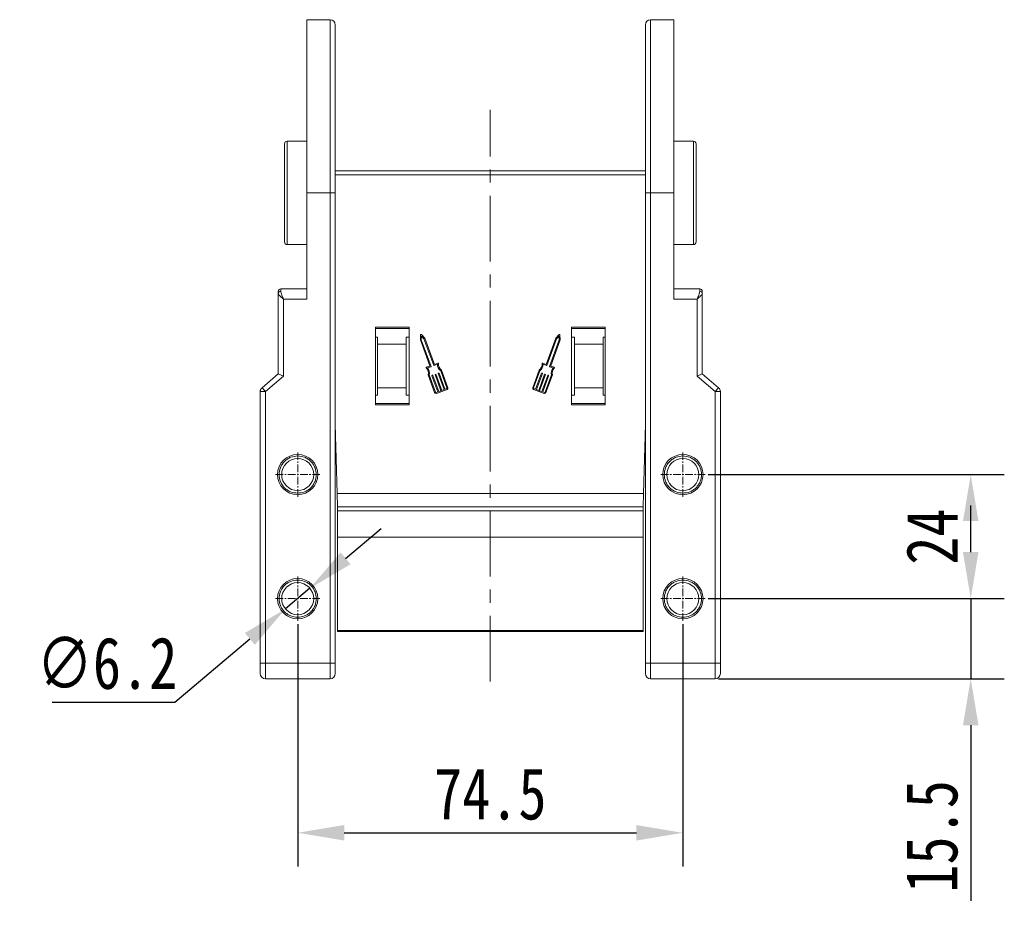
# Model space of a CAD drawing. Header units: millimetres. Extents: x 4144 to 5605, y 218 to 1251.
# Tile 4 of 45: x 4308 to 4498, y 600 to 774. Entities that reach past the tile are written whole.
import ezdxf

# ---------------------------------------------------------------- set-up
doc = ezdxf.new("R2010")
doc.units = ezdxf.units.MM
doc.linetypes.add('CENTER', pattern=[0.6, 0.375, -0.075, 0.075, -0.075])
doc.linetypes.add('CENTERX2', pattern=[20.32, 12.7, -2.54, 2.54, -2.54])
doc.styles.get("Standard").update_dxf_attribs({"font": '仿宋_GB2312.ttf', "width": 0.8})
doc.dimstyles.new('ISO-45.1', dxfattribs={"dimtxt": 10, "dimasz": 9, "dimexe": 6.5, "dimexo": 0.625, "dimgap": 2.5, "dimtad": 1, "dimtoh": 1, "dimdsep": 46, "dimtxsty": 'Standard', "dimcen": 2.5, "dimadec": 0, "dimazin": 0, "dimtfac": 1, "dimtmove": 0, "dimatfit": 3, "dimfxl": 0, "dimarcsym": 0})
doc.dimstyles.new('副本 ISO-45.1', dxfattribs={"dimtxt": 10, "dimasz": 9, "dimexe": 6.5, "dimexo": 0.625, "dimgap": 2.5, "dimtad": 1, "dimdsep": 46, "dimtxsty": 'Standard', "dimcen": 2.5, "dimadec": 0, "dimazin": 0, "dimtfac": 1, "dimtmove": 0, "dimatfit": 3, "dimfxl": 0, "dimarcsym": 0})

# ---------------------------------------------------------------- blocks, each defined once
blk = doc.blocks.new('*D1857')
at = {"color": 0, "lineweight": -2}
for p, q in [((4361.33, 656.69), (4361.33, 609.81)), ((4435.83, 656.69), (4435.83, 609.81)), ((4370.33, 616.31), (4426.83, 616.31))]:
    blk.add_line(p, q, dxfattribs=at)
at = {"color": 0, "lineweight": 9}
for points in [[(4370.33, 617.81), (4370.33, 614.81), (4361.33, 616.31)], [(4426.83, 617.81), (4426.83, 614.81), (4435.83, 616.31)]]:
    blk.add_solid(points, dxfattribs=at)
at = {"layer": 'Defpoints', "color": 0, "lineweight": 9}
for p in [(4361.33, 657.32), (4435.83, 657.32), (4435.83, 616.31)]:
    blk.add_point(p, dxfattribs=at)
at = {"color": 0, "lineweight": 9, "insert": (4398.58, 623.81), "char_height": 10, "attachment_point": 5}
blk.add_mtext('74.5', dxfattribs=at)
blk = doc.blocks.new('*D1858')
at = {"color": 0, "lineweight": -2}
for p, q in [((4491.5, 670.61), (4491.5, 679.61)), ((4440.75, 661.61), (4498, 661.61)), ((4491.5, 661.61), (4491.5, 646.11)), ((4442.71, 646.11), (4498, 646.11)), ((4491.5, 637.11), (4491.5, 603.13))]:
    blk.add_line(p, q, dxfattribs=at)
at = {"color": 0, "lineweight": 9}
for points in [[(4490, 670.61), (4493, 670.61), (4491.5, 661.61)], [(4490, 637.11), (4493, 637.11), (4491.5, 646.11)]]:
    blk.add_solid(points, dxfattribs=at)
at = {"layer": 'Defpoints', "color": 0, "lineweight": 9}
for p in [(4440.12, 661.61), (4442.08, 646.11), (4491.5, 646.11)]:
    blk.add_point(p, dxfattribs=at)
at = {"color": 0, "lineweight": 9, "insert": (4484, 615.62), "char_height": 10, "attachment_point": 5, "rotation": 90}
blk.add_mtext('15.5', dxfattribs=at)
blk = doc.blocks.new('*D1859')
at = {"color": 0, "lineweight": -2}
for p, q in [((4440.75, 685.61), (4498, 685.61)), ((4491.5, 670.61), (4491.5, 676.61)), ((4440.75, 661.61), (4498, 661.61))]:
    blk.add_line(p, q, dxfattribs=at)
at = {"color": 0, "lineweight": 9}
for points in [[(4490, 676.61), (4493, 676.61), (4491.5, 685.61)], [(4490, 670.61), (4493, 670.61), (4491.5, 661.61)]]:
    blk.add_solid(points, dxfattribs=at)
at = {"layer": 'Defpoints', "color": 0, "lineweight": 9}
for p in [(4440.12, 685.61), (4491.5, 685.61), (4440.12, 661.61)]:
    blk.add_point(p, dxfattribs=at)
at = {"color": 0, "lineweight": 9, "insert": (4484, 673.61), "char_height": 10, "attachment_point": 5, "rotation": 90}
blk.add_mtext('24', dxfattribs=at)
blk = doc.blocks.new('*D1880')
at = {"color": 0, "lineweight": -2}
for p, q in [((4370.58, 669.4), (4377.47, 675.2)), ((4363.7, 663.61), (4358.96, 659.61)), ((4337.55, 641.57), (4352.08, 653.81)), ((4313.84, 641.57), (4337.55, 641.57))]:
    blk.add_line(p, q, dxfattribs=at)
at = {"color": 0, "lineweight": 9}
for points in [[(4369.62, 670.55), (4371.55, 668.26), (4363.7, 663.61)], [(4351.11, 654.96), (4353.04, 652.67), (4358.96, 659.61)]]:
    blk.add_solid(points, dxfattribs=at)
at = {"layer": 'Defpoints', "color": 0, "lineweight": 9}
for p in [(4363.7, 663.61), (4358.96, 659.61)]:
    blk.add_point(p, dxfattribs=at)
at = {"color": 0, "lineweight": 9, "insert": (4324.44, 649.07), "char_height": 10, "attachment_point": 5}
blk.add_mtext('∅6.2', dxfattribs=at)

msp = doc.modelspace()

# ---------------------------------------------------------------- linework, layer by layer
at = {"color": 7, "linetype": 'Continuous', "lineweight": 15}
for p, q in [((4367.581, 773.608), (4363.081, 773.608)), ((4363.081, 773.608), (4363.081, 740.108)), ((4367.581, 773.608), (4367.581, 740.108)), ((4434.081, 773.608), (4429.581, 773.608)), ((4429.581, 740.108), (4429.581, 773.608)), ((4434.081, 740.108), (4434.081, 773.608)), ((4363.081, 750.108), (4359.281, 750.108)), ((4359.281, 750.108), (4359.281, 730.108)), ((4437.881, 750.108), (4434.081, 750.108)), ((4437.881, 730.108), (4437.881, 750.108)), ((4406.081, 744.398), (4368.581, 744.398)), ((4368.581, 743.598), (4406.081, 743.598)), ((4428.581, 744.398), (4391.081, 744.398)), ((4391.081, 743.598), (4428.581, 743.598)), ((4363.081, 719.545), (4363.081, 740.108)), ((4363.081, 740.108), (4367.581, 740.108)), ((4367.581, 740.108), (4367.581, 649.108)), ((4368.581, 740.108), (4367.581, 740.108)), ((4368.581, 740.108), (4368.581, 649.108)), ((4428.581, 740.108), (4429.581, 740.108)), ((4428.581, 649.108), (4428.581, 740.108)), ((4429.581, 740.108), (4434.081, 740.108)), ((4429.581, 649.108), (4429.581, 740.108)), ((4434.081, 740.108), (4434.081, 719.545)), ((4359.281, 730.108), (4363.081, 730.108)), ((4434.081, 730.108), (4437.881, 730.108)), ((4357.581, 720.929), (4357.581, 720.663)), ((4357.581, 720.663), (4357.581, 705.108)), ((4363.081, 721.545), (4358.081, 721.545)), ((4358.081, 721.036), (4358.081, 721.545)), ((4439.081, 721.545), (4434.081, 721.545)), ((4439.081, 721.036), (4439.081, 721.545)), ((4439.581, 705.108), (4439.581, 720.663)), ((4358.581, 704.648), (4358.581, 719.545)), ((4358.581, 719.545), (4363.081, 719.545)), ((4434.081, 719.545), (4438.581, 719.545)), ((4438.581, 719.545), (4438.581, 704.648)), ((4382.881, 714.108), (4376.381, 714.108)), ((4376.381, 714.108), (4376.381, 699.108)), ((4382.881, 713.858), (4376.381, 713.858)), ((4376.381, 712.222), (4376.781, 712.222)), ((4376.781, 712.222), (4376.781, 710.858)), ((4382.281, 712.222), (4382.881, 712.222)), ((4382.281, 710.858), (4382.281, 712.222)), ((4382.881, 699.108), (4382.881, 714.108)), ((4385.104, 712.626), (4385.055, 711.676)), ((4385.239, 711.703), (4385.275, 712.402)), ((4385.912, 711.989), (4385.262, 712.684)), ((4385.275, 712.402), (4385.753, 711.891)), ((4411.9, 712.684), (4411.25, 711.989)), ((4411.886, 712.402), (4411.408, 711.891)), ((4411.922, 711.703), (4411.886, 712.402)), ((4412.106, 711.676), (4412.057, 712.626)), ((4414.281, 714.108), (4414.281, 699.108)), ((4420.781, 714.108), (4414.281, 714.108)), ((4420.781, 713.858), (4414.281, 713.858)), ((4414.281, 712.222), (4414.881, 712.222)), ((4414.881, 712.222), (4414.881, 710.858)), ((4420.381, 712.222), (4420.781, 712.222)), ((4420.381, 710.858), (4420.381, 712.222)), ((4420.781, 699.108), (4420.781, 714.108)), ((4376.781, 710.858), (4382.281, 710.858)), ((4376.781, 710.858), (4376.781, 702.358)), ((4382.281, 702.358), (4382.281, 710.858)), ((4385.055, 711.676), (4386.891, 706.651)), ((4387.125, 706.543), (4385.239, 711.703)), ((4385.753, 711.891), (4387.639, 706.731)), ((4387.763, 706.922), (4385.912, 711.989)), ((4411.25, 711.989), (4409.398, 706.922)), ((4411.408, 711.891), (4409.523, 706.731)), ((4410.037, 706.543), (4411.922, 711.703)), ((4410.271, 706.651), (4412.106, 711.676)), ((4414.881, 710.858), (4420.381, 710.858)), ((4414.881, 710.858), (4414.881, 702.358)), ((4420.381, 702.358), (4420.381, 710.858)), ((4386.864, 706.593), (4386.244, 706.367)), ((4387.697, 706.703), (4388.359, 706.945)), ((4388.426, 707.164), (4387.763, 706.922)), ((4409.398, 706.922), (4408.736, 707.164)), ((4409.464, 706.703), (4408.802, 706.945)), ((4410.918, 706.367), (4410.298, 706.593)), ((4357.581, 705.108), (4354.43, 702.407)), ((4355.081, 701.648), (4358.581, 704.648)), ((4357.581, 705.108), (4358.581, 704.648)), ((4386.435, 706.242), (4387.098, 706.484)), ((4386.567, 704.88), (4387.809, 701.482)), ((4387.98, 701.545), (4386.758, 704.889)), ((4387.305, 704.721), (4388.439, 701.616)), ((4387.418, 704.811), (4387.332, 704.779)), ((4388.611, 701.678), (4387.476, 704.784)), ((4387.905, 704.94), (4389.039, 701.835)), ((4388.017, 705.03), (4387.932, 704.998)), ((4389.21, 701.898), (4388.076, 705.003)), ((4388.504, 705.159), (4389.639, 702.054)), ((4388.617, 705.249), (4388.531, 705.218)), ((4389.81, 702.117), (4388.676, 705.222)), ((4388.985, 705.703), (4390.207, 702.359)), ((4390.378, 702.421), (4389.137, 705.819)), ((4408.025, 705.819), (4406.783, 702.421)), ((4408.176, 705.703), (4406.955, 702.359)), ((4407.352, 702.117), (4408.486, 705.222)), ((4408.657, 705.159), (4407.523, 702.054)), ((4407.951, 701.898), (4409.086, 705.003)), ((4409.257, 704.94), (4408.123, 701.835)), ((4408.545, 705.249), (4408.63, 705.218)), ((4408.551, 701.678), (4409.685, 704.784)), ((4409.857, 704.721), (4408.722, 701.616)), ((4409.144, 705.03), (4409.23, 704.998)), ((4409.182, 701.545), (4410.404, 704.889)), ((4409.353, 701.482), (4410.594, 704.88)), ((4409.744, 704.811), (4409.83, 704.779)), ((4410.726, 706.242), (4410.064, 706.484)), ((4439.581, 705.108), (4438.581, 704.648)), ((4438.581, 704.648), (4442.081, 701.648)), ((4442.732, 702.407), (4439.581, 705.108)), ((4354.081, 701.648), (4354.081, 649.108)), ((4355.081, 701.648), (4354.081, 701.648)), ((4354.43, 702.407), (4355.081, 701.648)), ((4355.081, 649.108), (4355.081, 701.648)), ((4376.781, 700.994), (4376.381, 700.994)), ((4382.281, 702.358), (4376.781, 702.358)), ((4376.781, 702.358), (4376.781, 700.994)), ((4382.281, 700.994), (4382.281, 702.358)), ((4382.881, 700.994), (4382.281, 700.994)), ((4388.439, 701.616), (4388.097, 701.491)), ((4388.159, 701.319), (4390.215, 702.071)), ((4389.039, 701.835), (4388.611, 701.678)), ((4389.639, 702.054), (4389.21, 701.898)), ((4390.153, 702.242), (4389.81, 702.117)), ((4406.946, 702.071), (4409.002, 701.319)), ((4407.009, 702.242), (4407.352, 702.117)), ((4407.523, 702.054), (4407.951, 701.898)), ((4408.123, 701.835), (4408.551, 701.678)), ((4408.722, 701.616), (4409.065, 701.491)), ((4414.881, 700.994), (4414.281, 700.994)), ((4420.381, 702.358), (4414.881, 702.358)), ((4414.881, 702.358), (4414.881, 700.994)), ((4420.381, 700.994), (4420.381, 702.358)), ((4420.781, 700.994), (4420.381, 700.994)), ((4442.081, 701.648), (4442.732, 702.407)), ((4442.081, 701.648), (4442.081, 649.108)), ((4442.081, 701.648), (4443.081, 701.648)), ((4443.081, 649.108), (4443.081, 701.648)), ((4376.381, 699.358), (4382.881, 699.358)), ((4376.381, 699.108), (4382.881, 699.108)), ((4414.281, 699.358), (4420.781, 699.358)), ((4414.281, 699.108), (4420.781, 699.108)), ((4368.957, 681.959), (4368.581, 695.368)), ((4428.581, 695.368), (4428.204, 681.959)), ((4368.581, 694.545), (4368.604, 694.545)), ((4368.583, 694.046), (4368.581, 694.068)), ((4368.583, 694.046), (4368.6, 693.866)), ((4368.583, 694.046), (4368.618, 694.046)), ((4368.6, 693.866), (4368.633, 693.512)), ((4368.623, 693.866), (4368.6, 693.866)), ((4428.529, 693.512), (4428.562, 693.866)), ((4428.562, 693.866), (4428.539, 693.866)), ((4428.544, 694.046), (4428.579, 694.046)), ((4428.558, 694.545), (4428.581, 694.545)), ((4428.562, 693.866), (4428.579, 694.046)), ((4428.581, 694.068), (4428.579, 694.046)), ((4406.081, 681.959), (4368.957, 681.959)), ((4368.957, 681.959), (4369.031, 679.347)), ((4428.204, 681.959), (4391.081, 681.959)), ((4428.131, 679.347), (4428.204, 681.959)), ((4369.031, 679.347), (4406.081, 679.347)), ((4369.031, 678.6), (4369.031, 679.347)), ((4406.081, 678.6), (4369.031, 678.6)), ((4369.031, 678.6), (4369.031, 673.499)), ((4391.081, 679.347), (4428.131, 679.347)), ((4428.131, 678.6), (4391.081, 678.6)), ((4428.131, 679.347), (4428.131, 678.6)), ((4428.131, 673.499), (4428.131, 678.6)), ((4369.031, 673.499), (4406.081, 673.499)), ((4369.031, 673.499), (4369.031, 655.463)), ((4391.081, 673.499), (4428.131, 673.499)), ((4428.131, 655.463), (4428.131, 673.499)), ((4369.031, 655.463), (4406.081, 655.463)), ((4369.031, 655.463), (4369.031, 655.234)), ((4369.031, 655.234), (4406.081, 655.234)), ((4391.081, 655.463), (4428.131, 655.463)), ((4391.081, 655.234), (4428.131, 655.234)), ((4428.131, 655.234), (4428.131, 655.463)), ((4354.081, 649.108), (4355.081, 649.108)), ((4367.581, 649.108), (4355.081, 649.108)), ((4355.081, 649.108), (4355.081, 646.108)), ((4367.581, 649.108), (4367.581, 646.108)), ((4367.581, 649.108), (4368.581, 649.108)), ((4428.581, 649.108), (4429.581, 649.108)), ((4442.081, 649.108), (4429.581, 649.108)), ((4429.581, 646.108), (4429.581, 649.108)), ((4442.081, 646.108), (4442.081, 649.108)), ((4442.081, 649.108), (4443.081, 649.108)), ((4355.081, 646.108), (4367.581, 646.108)), ((4429.581, 646.108), (4442.081, 646.108))]:
    msp.add_line(p, q, dxfattribs=at)
at = {"color": 1, "linetype": 'CENTERX2', "lineweight": 13}
msp.add_line((4398.581, 645.572), (4398.581, 756.178), dxfattribs=at)
at = {"color": 1, "linetype": 'CENTER', "lineweight": 9, "ltscale": 3.9624}
for p, q in [((4361.331, 681.318), (4361.331, 689.898)), ((4435.831, 681.318), (4435.831, 689.898)), ((4357.041, 685.608), (4365.621, 685.608)), ((4431.541, 685.608), (4440.121, 685.608)), ((4361.331, 657.318), (4361.331, 665.898)), ((4435.831, 657.318), (4435.831, 665.898)), ((4357.041, 661.608), (4365.621, 661.608)), ((4431.541, 661.608), (4440.121, 661.608))]:
    msp.add_line(p, q, dxfattribs=at)
at = {"color": 7, "linetype": 'Continuous', "lineweight": 15}
for centre, radius in [((4361.331, 685.608), 3.9), ((4435.831, 685.608), 3.9), ((4361.331, 685.608), 3.1), ((4435.831, 685.608), 3.1), ((4361.331, 661.608), 3.9), ((4361.331, 661.608), 3.1), ((4435.831, 661.608), 3.9), ((4435.831, 661.608), 3.1)]:
    msp.add_circle(centre, radius, dxfattribs=at)
for centre, radius, start, end in [((4367.581, 772.608), 1, 0, 90), ((4429.581, 772.608), 1, 90, 180), ((4359.281, 749.608), 0.5, 90, 180), ((4437.881, 749.608), 0.5, 0, 90), ((4359.281, 730.608), 0.5, 180, 270), ((4437.881, 730.608), 0.5, 270, 0), ((4358.081, 721.045), 0.5, 90, 180), ((4358.025, 720.589), 0.451, 82.91865, 170.4798), ((4439.081, 721.045), 0.5, 0, 90), ((4439.136, 720.589), 0.451, 9.5202, 97.08135), ((4385.195, 712.621), 0.0912, 43.09192, 177.049), ((4411.966, 712.621), 0.0912, 2.951, 136.90808), ((4386.848, 706.636), 0.0456, 290.07046, 20.07046), ((4387.082, 706.527), 0.0456, 290.07046, 20.07046), ((4387.682, 706.746), 0.0456, 200.07046, 290.07046), ((4389.897, 706.941), 1.538, 179.8338, 233.62975), ((4388.457, 707.078), 0.0912, 354.55545, 110.07046), ((4389.897, 706.941), 1.355, 174.55545, 235.88812), ((4407.264, 706.941), 1.355, 304.11188, 5.44455), ((4407.264, 706.941), 1.538, 306.37025, 0.1662), ((4408.704, 707.078), 0.0912, 69.92954, 185.44455), ((4409.48, 706.746), 0.0456, 249.92954, 339.92954), ((4410.08, 706.527), 0.0456, 159.92954, 249.92954), ((4410.314, 706.636), 0.0456, 159.92954, 249.92954), ((4386.275, 706.281), 0.0912, 110.07046, 225.58546), ((4385.263, 705.248), 1.355, 344.2528, 45.58546), ((4385.263, 705.248), 1.538, 346.51116, 40.30711), ((4387.348, 704.737), 0.0456, 110.07046, 200.07046), ((4387.433, 704.768), 0.0456, 20.07046, 110.07046), ((4387.947, 704.956), 0.0456, 110.07046, 200.07046), ((4388.033, 704.987), 0.0456, 20.07046, 110.07046), ((4388.547, 705.175), 0.0456, 110.07046, 200.07046), ((4388.633, 705.206), 0.0456, 20.07046, 110.07046), ((4408.529, 705.206), 0.0456, 69.92954, 159.92954), ((4408.615, 705.175), 0.0456, 339.92954, 69.92954), ((4409.129, 704.987), 0.0456, 69.92954, 159.92954), ((4409.214, 704.956), 0.0456, 339.92954, 69.92954), ((4409.728, 704.768), 0.0456, 69.92954, 159.92954), ((4409.814, 704.737), 0.0456, 339.92954, 69.92954), ((4411.899, 705.248), 1.538, 139.69289, 193.48884), ((4411.899, 705.248), 1.355, 134.41454, 195.7472), ((4410.887, 706.281), 0.0912, 314.41454, 69.92954), ((4355.081, 701.648), 1, 130.60129, 180), ((4388.065, 701.576), 0.274, 200.07046, 290.07046), ((4388.065, 701.576), 0.0912, 200.07046, 290.07046), ((4390.121, 702.327), 0.0912, 290.07046, 20.07046), ((4390.121, 702.327), 0.274, 290.07046, 20.07046), ((4407.04, 702.327), 0.274, 159.92954, 249.92954), ((4407.04, 702.327), 0.0912, 159.92954, 249.92954), ((4409.096, 701.576), 0.274, 249.92954, 339.92954), ((4409.096, 701.576), 0.0912, 249.92954, 339.92954), ((4442.081, 701.648), 1, 0, 49.39871), ((4355.081, 647.108), 1, 180, 270), ((4367.581, 647.108), 1, 270, 0), ((4429.581, 647.108), 1, 180, 270), ((4442.081, 647.108), 1, 270, 0)]:
    msp.add_arc(centre, radius, start, end, dxfattribs=at)
for points, knots in [([(4368.581, 772.608), (4368.581, 772.582), (4368.581, 772.53), (4368.581, 772.098), (4368.581, 771.393), (4368.581, 770.359), (4368.581, 769.015), (4368.581, 767.345), (4368.581, 765.379), (4368.581, 763.13), (4368.581, 760.637), (4368.581, 758.237), (4368.581, 756.034), (4368.581, 754.089), (4368.581, 751.787), (4368.581, 749.103), (4368.581, 746.089), (4368.581, 743.082), (4368.581, 741.099), (4368.581, 740.108)], [0, 0, 0, 0, 0.05824128, 0.11649297, 0.17823133, 0.23997996, 0.30429173, 0.36861382, 0.43429402, 0.49998476, 0.56566497, 0.63135571, 0.6742718, 0.71709477, 0.76002002, 0.82175838, 0.88350701, 0.94175091, 1, 1, 1, 1]), ([(4428.581, 740.108), (4428.581, 741.099), (4428.581, 743.082), (4428.581, 746.089), (4428.581, 749.103), (4428.581, 752.131), (4428.581, 755.084), (4428.581, 757.942), (4428.581, 760.637), (4428.581, 763.129), (4428.581, 765.379), (4428.581, 767.13), (4428.581, 768.467), (4428.581, 769.475), (4428.581, 770.476), (4428.581, 771.393), (4428.581, 772.098), (4428.581, 772.53), (4428.581, 772.582), (4428.581, 772.608)], [0, 0, 0, 0, 0.0582439, 0.1164929, 0.1782313, 0.23998, 0.3042917, 0.3686138, 0.434294, 0.4999848, 0.565665, 0.6313557, 0.6742718, 0.7170948, 0.76002, 0.8217584, 0.883507, 0.9417483, 1, 1, 1, 1]), ([(4358.781, 749.608), (4358.781, 749.577), (4358.781, 749.514), (4358.781, 749.076), (4358.781, 748.558), (4358.781, 747.905), (4358.781, 746.873), (4358.781, 745.354), (4358.781, 743.652), (4358.781, 741.881), (4358.781, 740.108), (4358.781, 738.335), (4358.781, 736.872), (4358.781, 735.73), (4358.781, 734.613), (4358.781, 733.343), (4358.781, 732.107), (4358.781, 731.231), (4358.781, 730.702), (4358.781, 730.639), (4358.781, 730.608)], [0, 0, 0, 0, 0.0582484, 0.1199858, 0.152188, 0.1843725, 0.2500413, 0.31571, 0.3800142, 0.4417516, 0.5, 0.5582484, 0.6199858, 0.652188, 0.6843725, 0.7500413, 0.81571, 0.8800142, 0.9417516, 1, 1, 1, 1]), ([(4438.381, 730.608), (4438.381, 730.639), (4438.381, 730.702), (4438.381, 731.14), (4438.381, 731.658), (4438.381, 732.311), (4438.381, 733.343), (4438.381, 734.862), (4438.381, 736.565), (4438.381, 738.335), (4438.381, 740.108), (4438.381, 741.881), (4438.381, 743.344), (4438.381, 744.486), (4438.381, 745.603), (4438.381, 746.873), (4438.381, 748.109), (4438.381, 748.985), (4438.381, 749.514), (4438.381, 749.577), (4438.381, 749.608)], [0, 0, 0, 0, 0.0582484, 0.1199858, 0.152188, 0.1843725, 0.2500413, 0.31571, 0.3800142, 0.4417516, 0.5, 0.5582484, 0.6199858, 0.652188, 0.6843725, 0.7500413, 0.81571, 0.8800142, 0.9417516, 1, 1, 1, 1]), ([(4358.581, 719.545), (4358.458, 719.651), (4358.213, 719.863), (4357.883, 720.172), (4357.633, 720.451), (4357.598, 720.595), (4357.581, 720.663)], [0, 0, 0, 0, 0.2515188, 0.5017844, 0.7656323, 1, 1, 1, 1]), ([(4358.081, 721.036), (4358.091, 720.941), (4358.112, 720.732), (4358.284, 720.233), (4358.464, 719.815), (4358.581, 719.545)], [0, 0, 0, 0, 0.2270634, 0.50158693, 1, 1, 1, 1]), ([(4438.581, 719.545), (4438.697, 719.815), (4438.878, 720.233), (4439.049, 720.732), (4439.071, 720.941), (4439.081, 721.036)], [0, 0, 0, 0, 0.49841293, 0.77292805, 1, 1, 1, 1]), ([(4439.581, 720.663), (4439.564, 720.595), (4439.528, 720.451), (4439.278, 720.172), (4438.948, 719.863), (4438.703, 719.651), (4438.581, 719.545)], [0, 0, 0, 0, 0.2343503, 0.4981953, 0.748869, 1, 1, 1, 1]), ([(4439.581, 720.663), (4439.581, 720.78), (4439.581, 720.906), (4439.581, 720.941), (4439.581, 720.943)], [0, 0, 0, 0, 0.93147, 1, 1, 1, 1]), ([(4361.331, 682.008), (4360.878, 682.056), (4360.179, 682.131), (4359.34, 682.579), (4358.768, 683.044), (4358.3, 683.617), (4357.866, 684.456), (4357.643, 685.608), (4357.866, 686.76), (4358.3, 687.599), (4358.768, 688.171), (4359.34, 688.637), (4360.179, 689.085), (4360.878, 689.16), (4361.331, 689.208)], [0, 0, 0, 0, 0.1197215, 0.184837, 0.25, 0.3151155, 0.3802785, 0.5, 0.6197215, 0.684837, 0.75, 0.8151155, 0.8802785, 1, 1, 1, 1]), ([(4361.331, 689.208), (4361.784, 689.16), (4362.482, 689.085), (4363.322, 688.637), (4363.894, 688.172), (4364.362, 687.599), (4364.796, 686.76), (4365.018, 685.608), (4364.796, 684.456), (4364.362, 683.617), (4363.894, 683.045), (4363.322, 682.579), (4362.483, 682.131), (4361.784, 682.056), (4361.331, 682.008)], [0, 0, 0, 0, 0.1197215, 0.184837, 0.25, 0.3151155, 0.3802785, 0.5, 0.6197215, 0.684837, 0.75, 0.8151155, 0.8802785, 1, 1, 1, 1]), ([(4435.831, 682.008), (4435.378, 682.056), (4434.679, 682.131), (4433.84, 682.579), (4433.268, 683.044), (4432.8, 683.617), (4432.366, 684.456), (4432.143, 685.608), (4432.366, 686.76), (4432.8, 687.599), (4433.268, 688.171), (4433.84, 688.637), (4434.679, 689.085), (4435.378, 689.16), (4435.831, 689.208)], [0, 0, 0, 0, 0.1197215, 0.184837, 0.25, 0.3151155, 0.3802785, 0.5, 0.6197215, 0.684837, 0.75, 0.8151155, 0.8802785, 1, 1, 1, 1]), ([(4435.831, 689.208), (4436.284, 689.16), (4436.982, 689.085), (4437.822, 688.637), (4438.394, 688.172), (4438.862, 687.599), (4439.296, 686.76), (4439.518, 685.608), (4439.296, 684.456), (4438.862, 683.617), (4438.394, 683.045), (4437.822, 682.579), (4436.983, 682.131), (4436.284, 682.056), (4435.831, 682.008)], [0, 0, 0, 0, 0.1197215, 0.184837, 0.25, 0.3151155, 0.3802785, 0.5, 0.6197215, 0.684837, 0.75, 0.8151155, 0.8802785, 1, 1, 1, 1]), ([(4361.331, 658.008), (4360.878, 658.056), (4360.179, 658.131), (4359.34, 658.579), (4358.768, 659.044), (4358.3, 659.617), (4357.866, 660.456), (4357.643, 661.608), (4357.866, 662.76), (4358.3, 663.599), (4358.768, 664.171), (4359.34, 664.637), (4360.179, 665.085), (4360.878, 665.16), (4361.331, 665.208)], [0, 0, 0, 0, 0.1197215, 0.184837, 0.25, 0.3151155, 0.3802785, 0.5, 0.6197215, 0.684837, 0.75, 0.8151155, 0.8802785, 1, 1, 1, 1]), ([(4361.331, 665.208), (4361.784, 665.16), (4362.482, 665.085), (4363.322, 664.637), (4363.894, 664.172), (4364.362, 663.599), (4364.796, 662.76), (4365.018, 661.608), (4364.796, 660.456), (4364.362, 659.617), (4363.894, 659.045), (4363.322, 658.579), (4362.483, 658.131), (4361.784, 658.056), (4361.331, 658.008)], [0, 0, 0, 0, 0.1197215, 0.184837, 0.25, 0.3151155, 0.3802785, 0.5, 0.6197215, 0.684837, 0.75, 0.8151155, 0.8802785, 1, 1, 1, 1]), ([(4435.831, 658.008), (4435.378, 658.056), (4434.679, 658.131), (4433.84, 658.579), (4433.268, 659.044), (4432.8, 659.617), (4432.366, 660.456), (4432.143, 661.608), (4432.366, 662.76), (4432.8, 663.599), (4433.268, 664.171), (4433.84, 664.637), (4434.679, 665.085), (4435.378, 665.16), (4435.831, 665.208)], [0, 0, 0, 0, 0.1197215, 0.184837, 0.25, 0.3151155, 0.3802785, 0.5, 0.6197215, 0.684837, 0.75, 0.8151155, 0.8802785, 1, 1, 1, 1]), ([(4435.831, 665.208), (4436.284, 665.16), (4436.982, 665.085), (4437.822, 664.637), (4438.394, 664.172), (4438.862, 663.599), (4439.296, 662.76), (4439.518, 661.608), (4439.296, 660.456), (4438.862, 659.617), (4438.394, 659.045), (4437.822, 658.579), (4436.983, 658.131), (4436.284, 658.056), (4435.831, 658.008)], [0, 0, 0, 0, 0.1197215, 0.184837, 0.25, 0.3151155, 0.3802785, 0.5, 0.6197215, 0.684837, 0.75, 0.8151155, 0.8802785, 1, 1, 1, 1]), ([(4354.081, 649.108), (4354.081, 648.857), (4354.081, 648.468), (4354.081, 648.002), (4354.081, 647.684), (4354.081, 647.425), (4354.081, 647.176), (4354.081, 647.135), (4354.081, 647.108)], [0, 0, 0, 0, 0.23944295, 0.36980709, 0.50000008, 0.63036414, 0.76055705, 1, 1, 1, 1]), ([(4368.581, 649.108), (4368.581, 648.857), (4368.581, 648.468), (4368.581, 648.002), (4368.581, 647.684), (4368.581, 647.425), (4368.581, 647.176), (4368.581, 647.135), (4368.581, 647.108)], [0, 0, 0, 0, 0.2394429, 0.3696359, 0.4999999, 0.6301929, 0.7605571, 1, 1, 1, 1]), ([(4428.581, 647.108), (4428.581, 647.135), (4428.581, 647.176), (4428.581, 647.425), (4428.581, 647.684), (4428.581, 648.002), (4428.581, 648.468), (4428.581, 648.857), (4428.581, 649.108)], [0, 0, 0, 0, 0.2394429, 0.3696359, 0.4999999, 0.6301929, 0.7605571, 1, 1, 1, 1]), ([(4443.081, 647.108), (4443.081, 647.135), (4443.081, 647.176), (4443.081, 647.425), (4443.081, 647.684), (4443.081, 648.002), (4443.081, 648.468), (4443.081, 648.857), (4443.081, 649.108)], [0, 0, 0, 0, 0.2394429, 0.3698071, 0.5000001, 0.6303641, 0.7605571, 1, 1, 1, 1])]:
    msp.add_open_spline(points, degree=3, knots=knots, dxfattribs=at)

# ---------------------------------------------------------------- dimensions: what is measured, and where the dimension line sits
at = {"color": 5, "lineweight": 9}
for base, p2, picture, middle in [((4491.496, 685.608), (4440.121, 685.608), '*D1859', (4483.996, 673.608)), ((4491.496, 646.108), (4442.081, 646.108), '*D1858', (4483.996, 615.619))]:
    dim = msp.add_linear_dim(base=base, p1=(4440.121, 661.608), p2=p2, angle=90, dimstyle='副本 ISO-45.1', dxfattribs=at)
    dim.commit()
    dim.dimension.update_dxf_attribs({"geometry": picture, "text_midpoint": middle})
dim = msp.add_diameter_dim_2p(p1=(4363.702, 663.605), p2=(4358.96, 659.611), dimstyle='ISO-45.1', dxfattribs=at)
dim.commit()
dim.dimension.update_dxf_attribs({"geometry": '*D1880', "text_midpoint": (4324.445, 649.071)})
dim = msp.add_linear_dim(base=(4435.831, 616.307), p1=(4361.331, 657.318), p2=(4435.831, 657.318), dimstyle='副本 ISO-45.1', dxfattribs=at)
dim.commit()
dim.dimension.update_dxf_attribs({"geometry": '*D1857', "text_midpoint": (4398.581, 623.807)})

doc.saveas('drawing.dxf')
